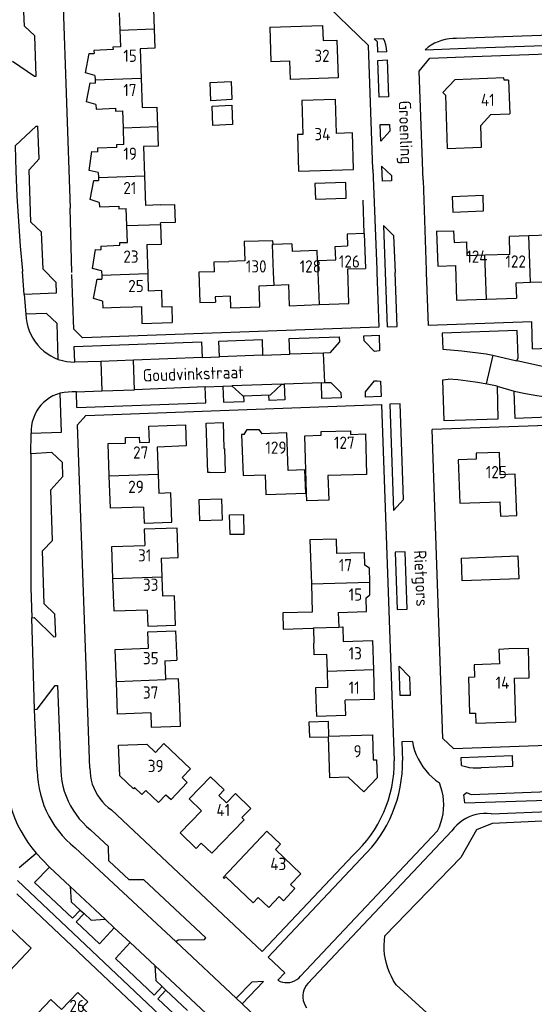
# Model space of a CAD drawing. Header units: metres. Extents: x 226218 to 240385, y 439369 to 449677.
# Tile 165 of 256: x 234696 to 234801, y 443851 to 444052. Entities that reach past the tile are written whole.
import ezdxf

# ---------------------------------------------------------------- set-up
doc = ezdxf.new("R2010")
doc.units = ezdxf.units.M
doc.header["$MEASUREMENT"] = 0
for name, color, linetype in [('BIJGEBOUW', 4, 'Continuous'), ('DAKRAND', 4, 'Continuous'), ('DAKRAND-BYG', 4, 'Continuous'), ('HOOFDGEBOUW', 4, 'Continuous'), ('HUISNUMMER', 253, 'Continuous'), ('INSTEEKSLOOT', 153, 'Continuous'), ('KANTVERH', 253, 'Continuous'), ('MUUR', 253, 'Continuous'), ('STRAATNAAM', 253, 'Continuous'), ('TUSSENMUUR', 253, 'Continuous')]:
    doc.layers.add(name, color=color, linetype=linetype)
doc.styles.get("Standard").update_dxf_attribs({"font": 'iso.shx'})

msp = doc.modelspace()

# ---------------------------------------------------------------- linework, layer by layer
at = {"layer": 'BIJGEBOUW'}
for p, q in [((234784.12, 444015.55), (234790.43, 444015.77)), ((234734.7, 443959.16), (234737.8, 443959.27))]:
    msp.add_line(p, q, dxfattribs=at)
for points in [[(234762.49, 444015.19), (234762.4, 444018.39), (234756.11, 444018.15), (234756.2, 444014.97), (234762.49, 444015.19)], [(234784.12, 444015.55), (234784.23, 444012.35), (234790.53, 444012.57), (234790.43, 444015.77)], [(234737.55, 443964.07), (234737.64, 443964.07), (234737.8, 443959.27)], [(234786.03, 443941.71), (234797.53, 443942.13), (234797.71, 443937.45), (234786.2, 443937.03), (234786.03, 443941.71)]]:
    msp.add_lwpolyline(points, dxfattribs=at)
at = {"layer": 'DAKRAND'}
msp.add_line((234738.79, 443995.15), (234735.77, 443995.05), dxfattribs=at)
for points in [[(234711.19, 444040.22), (234709.29, 444040.76), (234710.06, 444044.71), (234711.04, 444044.69)], [(234711.4, 444034.27), (234709.51, 444034.83), (234710.2, 444038.71), (234711.25, 444038.67)], [(234711.88, 444020.43), (234710.01, 444020.83), (234710.57, 444024.68), (234711.73, 444024.67)], [(234712.1, 444014.29), (234710.21, 444014.89), (234710.99, 444018.78), (234711.94, 444018.8)], [(234724.5, 444013.81), (234727.48, 444013.89), (234727.57, 444010.18), (234724.62, 444010.14)], [(234712.55, 444000.31), (234710.71, 444000.84), (234711.32, 444004.71), (234712.4, 444004.65)], [(234756.64, 444002.43), (234756.55, 444004.46), (234751.49, 444004.27)], [(234735.6, 444000.16), (234735.53, 444002.19), (234738.51, 444002.27)], [(234712.76, 443994.16), (234710.91, 443994.71), (234711.68, 443998.62), (234712.61, 443998.63)], [(234741.65, 443966.96), (234742.3, 443967.93), (234744.66, 443967.98), (234745.27, 443967.09)], [(234767.29, 443936.81), (234767.23, 443939.65), (234766.33, 443940.23)], [(234766.55, 443933.59), (234767.35, 443934.2), (234767.29, 443936.81)], [(234755.57, 443930.68), (234749.53, 443930.49), (234749.63, 443927.21), (234755.67, 443927.4)], [(234758.55, 443921.98), (234755.98, 443921.91), (234755.91, 443924.31)], [(234795.71, 443923.14), (234793.67, 443923.05), (234793.78, 443920.09)], [(234728.45, 443913.05), (234728.29, 443917.06), (234725.58, 443916.97)], [(234758.76, 443915.27), (234756.21, 443915.19), (234756.29, 443912.71)], [(234725.7, 443893.39), (234726.76, 443892.4), (234730.03, 443895.89), (234729.01, 443896.88)], [(234741.22, 443888.7), (234743.02, 443890.56), (234739.87, 443893.6), (234738.08, 443891.74)]]:
    msp.add_lwpolyline(points, dxfattribs=at)
at = {"layer": 'DAKRAND-BYG'}
for p, q in [((234739.12, 444034.15), (234739.27, 444030.2)), ((234732.46, 443953.67), (234737.06, 443953.81))]:
    msp.add_line(p, q, dxfattribs=at)
for points in [[(234739.15, 444035.29), (234734.88, 444035.08), (234734.7, 444038.78), (234738.98, 444038.98), (234739.15, 444035.29)], [(234739.27, 444030.2), (234735.28, 444030.04), (234735.12, 444033.99), (234739.12, 444034.15)], [(234734.7, 443959.16), (234734.24, 443959.15), (234733.9, 443969.27), (234737.41, 443969.39), (234737.55, 443964.07)], [(234737.06, 443953.81), (234737.19, 443949.46), (234732.59, 443949.32), (234732.46, 443953.67)], [(234738.7, 443950.53), (234741.52, 443950.59), (234741.6, 443946.54), (234738.78, 443946.49), (234738.7, 443950.53)]]:
    msp.add_lwpolyline(points, dxfattribs=at)
at = {"layer": 'HOOFDGEBOUW'}
for p, q in [((234716.15, 444053), (234716.27, 444049.51)), ((234716.27, 444049.51), (234716.39, 444046.09)), ((234711.01, 444045.36), (234711.04, 444044.69)), ((234720.43, 444045.69), (234720.62, 444039.7)), ((234711.19, 444040.22), (234711.22, 444039.37)), ((234711.22, 444039.37), (234711.25, 444038.67)), ((234720.62, 444039.7), (234720.82, 444033.68)), ((234795.66, 444039.29), (234795.93, 444032.4)), ((234711.4, 444034.27), (234711.43, 444033.38)), ((234711.43, 444033.38), (234715.39, 444033.52)), ((234717.01, 444029.57), (234716.89, 444033.02)), ((234717.12, 444026.12), (234717.01, 444029.57)), ((234711.7, 444025.39), (234711.73, 444024.67)), ((234721.1, 444025.72), (234721.3, 444019.74)), ((234711.88, 444020.43), (234711.92, 444019.41)), ((234711.92, 444019.41), (234711.94, 444018.8)), ((234721.3, 444019.74), (234721.51, 444013.69)), ((234712.1, 444014.29), (234712.13, 444013.41)), ((234712.13, 444013.41), (234716.09, 444013.55)), ((234717.71, 444009.59), (234717.6, 444013.05)), ((234724.5, 444013.81), (234721.51, 444013.69)), ((234717.83, 444006.16), (234717.71, 444009.59)), ((234724.63, 444009.82), (234724.62, 444010.14)), ((234766.15, 444007.94), (234766.41, 444000.85)), ((234799.77, 444007.48), (234795.82, 444007.35)), ((234712.38, 444005.4), (234712.4, 444004.65)), ((234721.78, 444005.7), (234721.98, 443999.71)), ((234751.43, 444005.84), (234747.56, 444005.7)), ((234751.43, 444005.84), (234751.49, 444004.27)), ((234741.83, 444002.4), (234738.51, 444002.27)), ((234712.55, 444000.31), (234712.58, 443999.41)), ((234712.58, 443999.41), (234712.61, 443998.63)), ((234721.98, 443999.71), (234722.09, 443996.29)), ((234747.71, 443997.42), (234750.71, 443997.53)), ((234750.71, 443997.53), (234750.87, 443993.23)), ((234735.77, 443995.05), (234735.8, 443993.97)), ((234791.14, 443994.58), (234797.24, 443994.79)), ((234716.38, 443992.93), (234718.91, 443993.02)), ((234750.87, 443993.23), (234756.96, 443993.45)), ((234750.35, 443967.27), (234745.27, 443967.09)), ((234750.62, 443959.6), (234750.35, 443967.27)), ((234720.31, 443965.31), (234722.33, 443965.38)), ((234723.92, 443964.36), (234724.12, 443958.83)), ((234714.37, 443951.87), (234714.13, 443958.47)), ((234724.12, 443958.83), (234724.27, 443954.91)), ((234754.08, 443959.7), (234750.62, 443959.6)), ((234785.67, 443952.9), (234793.86, 443953.21)), ((234721.11, 443952.11), (234714.37, 443951.87)), ((234721.11, 443952.11), (234721.23, 443948.81)), ((234721.23, 443948.81), (234726.92, 443949)), ((234760.45, 443945.59), (234760.55, 443942.61)), ((234714.63, 443944.05), (234721.39, 443944.29)), ((234714.86, 443937.45), (234714.63, 443944.05)), ((234724.72, 443941.68), (234728.17, 443941.8)), ((234724.72, 443941.68), (234724.86, 443937.81)), ((234715.1, 443930.85), (234714.86, 443937.45)), ((234724.86, 443937.81), (234725, 443933.9)), ((234755.38, 443936.41), (234755.57, 443930.68)), ((234766.65, 443930.78), (234766.55, 443933.59)), ((234721.85, 443931.09), (234715.1, 443930.85)), ((234721.85, 443931.09), (234721.97, 443927.78)), ((234760.88, 443930.59), (234766.65, 443930.78)), ((234760.88, 443930.59), (234760.97, 443927.62)), ((234721.97, 443927.78), (234727.65, 443927.99)), ((234755.67, 443927.4), (234755.82, 443927.41)), ((234755.82, 443927.41), (234755.91, 443924.31)), ((234761.79, 443927.64), (234761.88, 443924.68)), ((234761.88, 443924.68), (234767.85, 443924.86)), ((234767.85, 443924.86), (234768.04, 443918.86)), ((234715.35, 443923.05), (234722.12, 443923.3)), ((234715.59, 443916.45), (234715.35, 443923.05)), ((234725.44, 443920.75), (234727.89, 443920.84)), ((234725.44, 443920.75), (234725.58, 443916.97)), ((234758.66, 443918.57), (234758.55, 443921.98)), ((234758.76, 443915.27), (234758.66, 443918.57)), ((234768.04, 443918.86), (234768.22, 443912.84)), ((234715.83, 443909.85), (234715.59, 443916.45)), ((234768.22, 443912.84), (234762.29, 443912.66)), ((234722.6, 443910.1), (234715.83, 443909.85)), ((234730.72, 443898.68), (234729.01, 443896.88))]:
    msp.add_line(p, q, dxfattribs=at)
for points in [[(234720.13, 444053.69), (234723.14, 444053.79), (234723.29, 444049.75)], [(234723.29, 444049.75), (234723.44, 444045.79), (234720.43, 444045.69)], [(234746.9, 444050.09), (234757.66, 444050.46), (234757.77, 444047.38), (234760.58, 444047.47)], [(234746.9, 444050.09), (234747.13, 444043.1), (234750.92, 444043.23), (234751.04, 444039.4)], [(234760.58, 444047.47), (234760.85, 444039.76), (234751.04, 444039.4)], [(234716.39, 444046.09), (234714.88, 444046.03), (234714.9, 444045.52), (234711.01, 444045.36)], [(234795.66, 444039.29), (234794.71, 444039.28), (234794.7, 444039.76), (234784.66, 444039.37), (234782.21, 444036.72), (234782.74, 444036.24), (234783.13, 444025.33), (234790.12, 444025.59), (234789.95, 444030.03)], [(234764, 444021.02), (234763.76, 444028.52), (234760.52, 444028.41), (234760.3, 444035.31), (234753.41, 444035.09), (234753.63, 444028.19), (234752.54, 444028.16), (234752.79, 444020.66), (234764, 444021.02)], [(234715.39, 444033.52), (234715.4, 444032.97), (234716.89, 444033.02)], [(234720.82, 444033.68), (234723.82, 444033.79), (234723.95, 444029.8)], [(234789.95, 444030.03), (234792.01, 444032.25), (234795.93, 444032.4)], [(234723.95, 444029.8), (234724.08, 444025.81), (234721.1, 444025.72)], [(234717.12, 444026.12), (234715.58, 444026.07), (234715.6, 444025.55), (234711.7, 444025.39)], [(234716.09, 444013.55), (234716.11, 444013), (234717.6, 444013.05)], [(234721.78, 444005.7), (234724.77, 444005.81), (234724.63, 444009.82)], [(234766.14, 444007.94), (234762.69, 444007.82), (234762.78, 444005.42)], [(234780.96, 444008.41), (234784.42, 444008.53), (234784.52, 444006.15), (234787.06, 444006.25)], [(234780.96, 444008.41), (234781.19, 444001.32), (234784.8, 444001.44), (234785.04, 443994.37), (234791.14, 443994.58)], [(234790.83, 444003.61), (234795.92, 444003.76), (234795.82, 444007.35)], [(234803.95, 444003.47), (234803.8, 444007.62), (234799.77, 444007.48)], [(234712.38, 444005.4), (234716.32, 444005.59), (234716.3, 444006.1), (234717.83, 444006.16)], [(234747.56, 444005.7), (234747.54, 444006.5), (234741.68, 444006.3), (234741.83, 444002.4)], [(234756.64, 444002.43), (234760.35, 444002.58), (234760.24, 444005.32), (234762.78, 444005.42)], [(234787.06, 444006.25), (234787.14, 444003.5), (234790.83, 444003.61)], [(234756.96, 443993.45), (234763.06, 443993.67), (234762.8, 444000.72), (234766.41, 444000.85)], [(234735.6, 444000.16), (234732.41, 444000.06), (234732.61, 443993.87), (234735.8, 443993.97)], [(234738.79, 443995.15), (234738.88, 443992.79), (234744.88, 443993.02), (234744.71, 443997.31), (234747.71, 443997.42)], [(234800.11, 443997.93), (234797.14, 443997.83), (234797.24, 443994.79)], [(234803.39, 443990), (234803.12, 443998.03), (234800.11, 443997.93)], [(234722.09, 443996.29), (234724.78, 443996.37), (234724.89, 443992.97), (234726.88, 443993.05), (234726.99, 443989.81)], [(234712.76, 443994.16), (234712.81, 443992.81), (234716.38, 443992.93)], [(234718.91, 443993.02), (234720.68, 443993.09), (234720.8, 443989.58), (234726.99, 443989.81)], [(234722.33, 443965.38), (234722.22, 443968.61), (234729.66, 443968.88)], [(234729.66, 443968.88), (234729.82, 443964.58), (234723.92, 443964.36)], [(234741.65, 443966.96), (234741.14, 443966.95), (234741.44, 443958.55), (234745.97, 443958.71)], [(234754.38, 443954.98), (234754.04, 443966.66), (234757.39, 443966.76), (234757.37, 443967.52)], [(234757.37, 443967.52), (234763.37, 443967.7), (234763.39, 443966.94), (234766.41, 443967.03), (234766.66, 443958.77), (234758.78, 443958.53), (234758.93, 443953.54), (234754.43, 443953.4), (234754.38, 443954.98)], [(234714.13, 443958.47), (234713.89, 443965.07), (234717.45, 443965.17), (234717.42, 443966.29), (234720.25, 443966.39), (234720.31, 443965.31)], [(234793.96, 443958.68), (234793.78, 443963.28), (234789, 443963.1), (234789.05, 443961.9), (234785.33, 443961.76), (234785.67, 443952.9)], [(234745.97, 443958.71), (234746.11, 443954.7), (234754.23, 443954.98), (234754.08, 443959.7)], [(234793.86, 443953.21), (234793.98, 443950.23), (234797.32, 443950.37), (234796.97, 443958.81), (234793.96, 443958.68)], [(234726.92, 443949), (234726.72, 443954.99), (234724.27, 443954.91)], [(234728.17, 443941.8), (234727.97, 443947.79), (234721.28, 443947.57), (234721.39, 443944.29)], [(234760.45, 443945.59), (234755.1, 443945.41), (234755.38, 443936.41)], [(234766.33, 443940.23), (234766.24, 443942.8), (234760.55, 443942.61)], [(234727.65, 443927.99), (234727.44, 443933.98), (234725, 443933.9)], [(234722.12, 443923.3), (234721.99, 443926.62), (234727.68, 443926.82), (234727.89, 443920.84)], [(234760.97, 443927.62), (234760.97, 443927.62), (234761.79, 443927.64)], [(234796.88, 443917.17), (234799.88, 443917.26), (234799.71, 443923.26), (234795.71, 443923.14)], [(234793.78, 443920.09), (234788.6, 443919.93), (234788.68, 443917.36), (234787.48, 443917.33), (234787.7, 443910.02), (234788.89, 443910.06), (234788.95, 443907.99)], [(234788.95, 443907.99), (234797.15, 443908.23), (234796.88, 443917.17)], [(234722.6, 443910.1), (234722.69, 443907.14), (234728.65, 443907.35), (234728.45, 443913.05)], [(234756.29, 443912.71), (234756.4, 443909.42), (234762.39, 443909.62), (234762.29, 443912.66)], [(234758.97, 443905.33), (234758.88, 443908.34), (234754.88, 443908.21), (234754.98, 443905.12), (234758.86, 443905.23)], [(234762.87, 443896.97), (234759.14, 443896.84), (234758.86, 443905.23)], [(234758.97, 443905.33), (234767.86, 443905.62), (234768.03, 443900.49), (234768.69, 443900.51), (234768.81, 443896.84), (234766.09, 443893.94), (234762.87, 443896.97)], [(234725.7, 443893.39), (234724.2, 443891.81), (234721.61, 443894.27), (234720.81, 443893.43), (234719.3, 443894.87), (234719.05, 443894.61), (234716.26, 443897.25), (234716.04, 443903.5), (234721.8, 443903.7), (234723.56, 443902.03), (234725.28, 443903.84), (234730.72, 443898.68)], [(234738.08, 443891.74), (234736.51, 443893.25), (234737.56, 443894.35), (234734.81, 443897.01), (234730.47, 443892.52), (234732.96, 443890.1), (234728.6, 443885.59), (234731.86, 443882.43), (234732.9, 443883.51), (234735.05, 443881.43), (234741.66, 443888.27), (234741.22, 443888.7)], [(234743.51, 443871.32), (234744.53, 443872.4), (234746.7, 443870.36), (234748.79, 443872.57), (234749.67, 443871.74), (234752.01, 443874.22), (234751.15, 443875.03), (234753.25, 443877.26), (234748.03, 443882.18), (234749.07, 443883.29), (234746.29, 443885.92), (234737.38, 443876.48), (234737.59, 443876.28), (234737.9, 443876.61), (234743.51, 443871.32)], [(234686.46, 443859.84), (234691.53, 443855.05), (234698.16, 443862.06), (234692.85, 443867.08), (234692.36, 443866.53), (234689.18, 443869.46), (234683.13, 443863.05)], [(234707.74, 443853.03), (234709.75, 443851.11), (234708.6, 443849.91), (234711.06, 443847.56), (234712.22, 443848.78), (234715.19, 443845.95), (234709.25, 443839.72), (234708.31, 443840.62), (234706.9, 443839.14), (234705.11, 443840.85), (234704.28, 443839.98), (234701.36, 443842.76), (234701.97, 443843.4), (234700.41, 443844.88), (234698.34, 443842.71), (234695.94, 443845), (234702.23, 443851.6), (234704.4, 443849.53), (234707.74, 443853.03)]]:
    msp.add_lwpolyline(points, dxfattribs=at)
at = {"layer": 'INSTEEKSLOOT'}
for p, q in [((234814.04, 443888.51), (234792.26, 443887.52)), ((234789.11, 443886.22), (234785.9, 443880.53)), ((234792.26, 443887.52), (234789.11, 443886.22)), ((234785.9, 443880.53), (234770.41, 443864.59)), ((234784.04, 443844.22), (234772.69, 443854.6))]:
    msp.add_line(p, q, dxfattribs=at)
msp.add_lwpolyline([(234772.69, 443854.6), (234772.17, 443855.4), (234771.71, 443856.24), (234771.31, 443857.1), (234770.97, 443857.99), (234770.7, 443858.91), (234770.49, 443859.84), (234770.34, 443860.78), (234770.26, 443861.73), (234770.24, 443862.69), (234770.29, 443863.64), (234770.41, 443864.59)], dxfattribs=at)
at = {"layer": 'KANTVERH'}
for p, q in [((234696.8, 444050.28), (234696.38, 444060.94)), ((234704.56, 444059.03), (234706.12, 444013.14)), ((234767.08, 444046.32), (234756.88, 444056.23)), ((234698.95, 444048.32), (234696.8, 444050.28)), ((234699.22, 444040.11), (234698.95, 444048.32)), ((234768.2, 444047.73), (234770.11, 444047.79)), ((234768.87, 444047.09), (234768.2, 444047.73)), ((234768.93, 444044.97), (234768.87, 444047.09)), ((234804.21, 444048.45), (234785.04, 444047.76)), ((234767.91, 444021.12), (234767.08, 444046.32)), ((234770.78, 444045.07), (234768.93, 444044.97)), ((234778.62, 444045.49), (234787.04, 444045.79)), ((234787.04, 444045.79), (234804.83, 444046.4)), ((234788.36, 444044.08), (234813.12, 444045)), ((234694.38, 444043.18), (234698.84, 444040.1)), ((234768.98, 444043.31), (234770.85, 444043.39)), ((234769.22, 444035.83), (234768.98, 444043.31)), ((234770.85, 444043.39), (234771.14, 444035.9)), ((234777.4, 444041.13), (234779.6, 444043.76)), ((234779.6, 444043.76), (234788.36, 444044.08)), ((234778.2, 444018.86), (234777.4, 444041.13)), ((234698.84, 444040.1), (234699.22, 444040.11)), ((234771.14, 444035.9), (234769.22, 444035.83)), ((234694.94, 444025.83), (234699.22, 444029.91)), ((234699.22, 444029.91), (234699.57, 444029.91)), ((234699.8, 444023.21), (234699.57, 444029.91)), ((234769.42, 444030.19), (234771.34, 444030.24)), ((234769.55, 444026.81), (234769.43, 444030.19)), ((234771.42, 444028.84), (234769.55, 444026.81)), ((234771.34, 444030.24), (234771.42, 444028.84)), ((234697.77, 444020.99), (234699.8, 444023.21)), ((234698.12, 444010.3), (234697.77, 444020.99)), ((234767.91, 444021.12), (234768.72, 444000.61)), ((234769.7, 444021.74), (234769.82, 444018.67)), ((234769.7, 444021.74), (234771.71, 444019.83)), ((234771.71, 444019.83), (234771.75, 444018.73)), ((234778.2, 444018.86), (234778.8, 444000.45)), ((234771.75, 444018.73), (234769.82, 444018.67)), ((234706.48, 444000), (234706.12, 444013.14)), ((234700.29, 444008.26), (234698.12, 444010.3)), ((234770.11, 444009.63), (234770.43, 444000)), ((234770.11, 444009.63), (234772.15, 444007.57)), ((234700.64, 444000.67), (234700.29, 444008.26)), ((234772.15, 444007.57), (234772.48, 444000)), ((234700.64, 444000.67), (234703.21, 443998.03)), ((234700.64, 444000.67), (234701.29, 444000)), ((234696.4, 444000.31), (234696.43, 444000.2)), ((234696.76, 443995.53), (234696.43, 444000.2)), ((234696.44, 444000), (234696.43, 444000.2)), ((234706.89, 443988.4), (234706.49, 443999.61)), ((234768.72, 444000.61), (234768.74, 444000)), ((234768.74, 444000), (234769.15, 443988.85)), ((234770.43, 444000), (234770.84, 443988.91)), ((234772.88, 443988.98), (234772.48, 444000)), ((234778.8, 444000.45), (234778.82, 444000)), ((234778.82, 444000), (234779.22, 443989.16)), ((234703.21, 443998.03), (234703.29, 443995.76)), ((234703.29, 443995.76), (234696.76, 443995.53)), ((234696.76, 443995.53), (234697.08, 443991.47)), ((234701.34, 443991.63), (234697.08, 443991.47)), ((234703.49, 443989.57), (234701.34, 443991.63)), ((234703.73, 443982.27), (234703.49, 443989.57)), ((234769.15, 443988.85), (234708.68, 443986.67)), ((234770.84, 443988.91), (234772.88, 443988.98)), ((234800.39, 443989.93), (234779.22, 443989.16)), ((234800.56, 443984.42), (234800.39, 443989.93)), ((234708.68, 443986.67), (234706.89, 443988.4)), ((234750.87, 443986.53), (234761.06, 443986.88)), ((234761.06, 443986.88), (234761.11, 443985.85)), ((234766.08, 443987.07), (234769.22, 443987.2)), ((234766.13, 443986.02), (234766.08, 443987.07)), ((234769.22, 443987.2), (234769.31, 443984.04)), ((234797.41, 443988.16), (234782.07, 443987.59)), ((234782.07, 443987.59), (234782.22, 443984.35)), ((234797.58, 443982.6), (234797.41, 443988.16)), ((234706.99, 443984.9), (234732.97, 443985.88)), ((234707.1, 443981.7), (234706.99, 443984.9)), ((234732.97, 443985.88), (234733.08, 443982.63)), ((234736.49, 443985.99), (234745.34, 443986.3)), ((234736.65, 443982.77), (234736.49, 443985.99)), ((234745.34, 443986.3), (234745.44, 443983.09)), ((234751.02, 443983.31), (234750.87, 443986.53)), ((234761.11, 443985.85), (234759.15, 443983.59)), ((234768.26, 443983.89), (234766.13, 443986.02)), ((234800.56, 443984.42), (234851.22, 443986.37)), ((234733.08, 443982.63), (234719.07, 443982.08)), ((234733.08, 443982.63), (234736.65, 443982.77)), ((234745.44, 443983.09), (234736.65, 443982.77)), ((234745.44, 443983.09), (234751.02, 443983.31)), ((234757.88, 443983.53), (234751.02, 443983.31)), ((234759.15, 443983.59), (234757.88, 443983.53)), ((234758.11, 443977.51), (234757.88, 443983.53)), ((234768.78, 443983.93), (234768.26, 443983.89)), ((234769.31, 443984.04), (234768.78, 443983.93)), ((234782.22, 443984.35), (234786.12, 443984.03)), ((234786.12, 443984.03), (234791.09, 443983.39)), ((234792.41, 443983.11), (234791.08, 443977.25)), ((234791.09, 443983.39), (234792.41, 443983.11)), ((234792.41, 443983.11), (234797.33, 443981.97)), ((234797.33, 443981.97), (234797.58, 443982.6)), ((234712.44, 443981.84), (234707.1, 443981.7)), ((234719.07, 443982.08), (234712.44, 443981.84)), ((234712.44, 443981.84), (234712.64, 443975.83)), ((234719.29, 443976.07), (234719.07, 443982.08)), ((234803.76, 443980.52), (234797.33, 443981.97)), ((234733.71, 443976.66), (234719.29, 443976.07)), ((234733.71, 443976.66), (234737.3, 443976.79)), ((234733.84, 443973.41), (234733.71, 443976.66)), ((234737.3, 443976.79), (234739.17, 443976.86)), ((234737.3, 443976.79), (234737.42, 443973.54)), ((234749.39, 443977.21), (234739.17, 443976.86)), ((234739.17, 443976.86), (234741.38, 443974.82)), ((234747.03, 443975.01), (234749.39, 443977.21)), ((234749.39, 443977.21), (234749.85, 443977.22)), ((234757.44, 443977.5), (234749.85, 443977.22)), ((234749.85, 443977.22), (234749.95, 443974)), ((234757.44, 443977.5), (234758.11, 443977.51)), ((234757.54, 443974.28), (234757.44, 443977.5)), ((234758.11, 443977.51), (234759.37, 443977.56)), ((234759.37, 443977.56), (234761.39, 443975.48)), ((234766.41, 443975.67), (234768.27, 443977.9)), ((234768.27, 443977.9), (234768.79, 443977.9)), ((234768.79, 443977.9), (234769.49, 443977.8)), ((234769.49, 443977.8), (234769.64, 443974.71)), ((234782.2, 443978.09), (234783.3, 443978.24)), ((234782.52, 443969.69), (234782.2, 443978.09)), ((234793.29, 443976.78), (234793.48, 443970.09)), ((234793.29, 443976.78), (234796.81, 443975.79)), ((234704.36, 443967.42), (234704.08, 443975.34)), ((234707.43, 443975.65), (234712.64, 443975.83)), ((234707.53, 443972.41), (234707.43, 443975.65)), ((234712.64, 443975.83), (234719.29, 443976.07)), ((234741.38, 443974.82), (234747.03, 443975.01)), ((234741.65, 443973.68), (234741.59, 443974.83)), ((234746.75, 443973.88), (234746.71, 443975.02)), ((234761.39, 443975.48), (234761.47, 443974.4)), ((234766.45, 443974.58), (234766.41, 443975.67)), ((234769.64, 443974.71), (234766.45, 443974.58)), ((234796.97, 443970.22), (234796.81, 443975.79)), ((234707.53, 443972.41), (234733.84, 443973.41)), ((234709.34, 443970.81), (234769.68, 443973.02)), ((234737.42, 443973.54), (234741.65, 443973.68)), ((234749.95, 443974), (234746.75, 443973.88)), ((234761.47, 443974.4), (234757.54, 443974.28)), ((234769.68, 443973.02), (234772.32, 443900.33)), ((234773.52, 443973.16), (234771.38, 443973.11)), ((234771.38, 443973.11), (234772.14, 443951.38)), ((234774.19, 443953.66), (234773.52, 443973.16)), ((234707.64, 443968.92), (234709.34, 443970.81)), ((234858.52, 443970.66), (234780.03, 443967.93)), ((234810.83, 443970.68), (234796.97, 443970.22)), ((234710.18, 443898.83), (234707.64, 443968.92)), ((234793.48, 443970.09), (234782.52, 443969.69)), ((234698.15, 443963), (234698.21, 443967.19)), ((234698.21, 443967.19), (234704.36, 443967.42)), ((234782.21, 443904.83), (234780.03, 443967.93)), ((234698.15, 443963), (234698.09, 443935.67)), ((234702.39, 443963.26), (234698.15, 443963)), ((234704.56, 443961.21), (234702.39, 443963.26)), ((234704.67, 443958.36), (234704.56, 443961.21)), ((234702.2, 443955.62), (234704.67, 443958.36)), ((234702.55, 443945.3), (234702.2, 443955.62)), ((234772.14, 443951.38), (234774.19, 443953.66)), ((234700.5, 443943.17), (234702.55, 443945.3)), ((234700.87, 443932.38), (234700.5, 443943.17)), ((234774.55, 443943), (234772.46, 443942.91)), ((234772.46, 443942.91), (234772.87, 443931.23)), ((234774.94, 443931.28), (234774.55, 443943)), ((234698.09, 443935.67), (234698.29, 443929.52)), ((234703.05, 443930.23), (234700.87, 443932.38)), ((234772.87, 443931.23), (234774.94, 443931.28)), ((234698.29, 443929.52), (234698.82, 443929.53)), ((234698.9, 443910.81), (234698.29, 443929.52)), ((234698.82, 443929.53), (234702.78, 443925.63)), ((234703.2, 443925.66), (234703.05, 443930.23)), ((234702.78, 443925.63), (234703.2, 443925.66)), ((234773.51, 443913.62), (234773.3, 443919.65)), ((234773.3, 443919.65), (234775.44, 443917.48)), ((234775.44, 443917.48), (234775.57, 443913.66)), ((234699.42, 443910.88), (234703.1, 443915.65)), ((234703.1, 443915.65), (234703.55, 443915.66)), ((234703.55, 443915.66), (234704.24, 443898.3)), ((234775.57, 443913.66), (234773.51, 443913.62)), ((234698.9, 443910.81), (234699.42, 443910.88)), ((234699.41, 443898.25), (234698.9, 443910.81)), ((234776, 443904.27), (234773.86, 443904.15)), ((234784.38, 443902.84), (234782.21, 443904.83)), ((234784.38, 443902.84), (234843.3, 443904.87)), ((234773.86, 443904.15), (234773.98, 443900.39)), ((234785.99, 443900.96), (234796.37, 443901.36)), ((234786.04, 443899.34), (234785.99, 443900.96)), ((234796.37, 443901.36), (234796.47, 443899.17)), ((234796.47, 443899.17), (234790.06, 443898.9)), ((234789.77, 443893.48), (234842.98, 443895.51)), ((234786.5, 443893.33), (234787.02, 443893.84)), ((234786.68, 443891.7), (234786.5, 443893.33)), ((234786.68, 443891.7), (234856.67, 443894.1)), ((234787.02, 443893.84), (234788.01, 443893.44)), ((234788.01, 443893.44), (234789.77, 443893.48)), ((234714.59, 443890.29), (234745.36, 443861.36)), ((234792.06, 443889.48), (234856.88, 443892.02)), ((234713.96, 443882.83), (234710.28, 443886.22)), ((234781.14, 443886.01), (234753.16, 443856.31)), ((234754.66, 443854.87), (234784.07, 443886.01)), ((234707.16, 443882.57), (234727.7, 443863.44)), ((234714.05, 443879.88), (234713.96, 443882.83)), ((234767.71, 443882.64), (234746.57, 443860.19)), ((234695.75, 443878.55), (234699.19, 443881.47)), ((234699.19, 443881.47), (234701.91, 443878.62)), ((234745.36, 443861.36), (234763.92, 443881.07)), ((234698.9, 443875.47), (234701.91, 443878.62)), ((234701.91, 443878.62), (234706.12, 443874.67)), ((234718.2, 443875.97), (234714.05, 443879.88)), ((234695.38, 443875.9), (234743.03, 443830.83)), ((234706.62, 443868.2), (234698.9, 443875.47)), ((234706.12, 443874.67), (234713.31, 443867.95)), ((234706.12, 443874.67), (234706.38, 443871.53)), ((234721.2, 443876.03), (234718.2, 443875.97)), ((234733.83, 443864.16), (234721.2, 443876.03)), ((234738.89, 443831.96), (234695.27, 443873.15)), ((234706.38, 443871.53), (234708.21, 443869.83)), ((234708.21, 443869.83), (234706.62, 443868.2)), ((234707.37, 443867.44), (234709, 443869.1)), ((234708.21, 443869.83), (234709, 443869.1)), ((234709, 443869.1), (234710.41, 443867.78)), ((234712.13, 443862.97), (234707.37, 443867.44)), ((234710.41, 443867.78), (234713.31, 443867.95)), ((234715.15, 443866.22), (234712.13, 443862.97)), ((234713.31, 443867.95), (234715.15, 443866.22)), ((234715.15, 443866.22), (234718.41, 443863.18)), ((234733.55, 443863.85), (234733.83, 443864.16)), ((234715.39, 443859.91), (234718.41, 443863.18)), ((234718.41, 443863.18), (234723.44, 443858.49)), ((234727.7, 443863.44), (234728.17, 443863.72)), ((234727.7, 443863.44), (234740.04, 443851.83)), ((234728.17, 443863.72), (234733.55, 443863.85)), ((234749.94, 443857.01), (234746.57, 443860.19)), ((234723.28, 443852.43), (234715.39, 443859.91)), ((234723.44, 443858.49), (234734.95, 443847.75)), ((234723.44, 443858.49), (234723.64, 443855.44)), ((234748.54, 443855.51), (234749.94, 443857.01)), ((234724.9, 443854.24), (234723.28, 443852.43)), ((234723.64, 443855.44), (234724.9, 443854.24)), ((234724.9, 443854.24), (234725.7, 443853.51)), ((234743.23, 443855.13), (234740.04, 443851.83)), ((234741.28, 443850.68), (234745.61, 443855.25)), ((234745.61, 443855.25), (234743.23, 443855.13)), ((234724.06, 443851.72), (234725.7, 443853.51)), ((234725.7, 443853.51), (234730.11, 443849.34)), ((234728.33, 443847.67), (234724.06, 443851.72)), ((234740.04, 443851.83), (234741.28, 443850.68)), ((234741.28, 443850.68), (234744.21, 443847.91))]:
    msp.add_line(p, q, dxfattribs=at)
for points in [[(234770.78, 444045.07), (234770.7, 444045.77), (234770.56, 444046.46), (234770.36, 444047.14), (234770.11, 444047.79)], [(234785.04, 444047.76), (234784.26, 444047.76), (234783.49, 444047.7), (234782.73, 444047.57), (234781.98, 444047.37), (234781.25, 444047.11), (234780.54, 444046.8), (234779.87, 444046.42), (234779.23, 444045.98), (234778.63, 444045.49)], [(234694.94, 444025.83), (234695.08, 444020.72), (234695.29, 444015.61), (234695.58, 444010.5), (234695.95, 444005.4), (234696.4, 444000.31)], [(234697.08, 443991.47), (234697.14, 443990.62), (234697.28, 443989.77), (234697.49, 443988.93), (234697.76, 443988.11), (234698.11, 443987.33), (234698.52, 443986.57), (234698.99, 443985.85), (234699.52, 443985.17), (234700.11, 443984.55), (234700.75, 443983.97), (234701.44, 443983.45), (234702.17, 443982.99), (234702.93, 443982.6), (234703.73, 443982.27)], [(234703.73, 443982.27), (234704.55, 443982.02), (234705.39, 443981.83), (234706.24, 443981.73), (234707.1, 443981.7)], [(234793.28, 443976.78), (234791.3, 443977.19), (234789.32, 443977.55), (234787.32, 443977.84), (234785.31, 443978.07), (234783.29, 443978.24)], [(234704.08, 443975.34), (234703.34, 443975.1), (234702.63, 443974.79), (234701.95, 443974.41), (234701.32, 443973.97), (234700.72, 443973.47), (234700.18, 443972.91), (234699.7, 443972.31), (234699.28, 443971.66), (234698.92, 443970.97), (234698.63, 443970.25), (234698.41, 443969.5), (234698.27, 443968.74), (234698.2, 443967.97), (234698.21, 443967.19)], [(234707.43, 443975.65), (234706.59, 443975.64), (234705.75, 443975.59), (234704.91, 443975.49), (234704.08, 443975.34)], [(234796.81, 443975.79), (234799.1, 443975.3), (234801.41, 443974.88), (234803.73, 443974.54), (234806.06, 443974.27), (234808.4, 443974.08), (234810.74, 443973.96)], [(234776, 443904.27), (234776.19, 443903.34), (234776.45, 443902.43), (234776.78, 443901.54), (234777.17, 443900.69), (234777.63, 443899.86), (234778.14, 443899.07), (234778.72, 443898.32), (234779.35, 443897.61), (234780.03, 443896.96), (234780.75, 443896.35), (234781.52, 443895.81)], [(234763.92, 443881.07), (234764.9, 443882.01), (234765.82, 443882.99), (234766.69, 443884.03), (234767.51, 443885.11), (234768.27, 443886.23), (234768.96, 443887.39), (234769.6, 443888.58), (234770.17, 443889.8), (234770.68, 443891.06), (234771.12, 443892.34), (234771.5, 443893.64), (234771.8, 443894.95), (234772.04, 443896.28), (234772.2, 443897.63), (234772.3, 443898.98), (234772.32, 443900.33)], [(234767.71, 443882.64), (234768.57, 443883.72), (234769.36, 443884.83), (234770.11, 443885.99), (234770.79, 443887.18), (234771.4, 443888.41), (234771.96, 443889.67), (234772.45, 443890.95), (234772.88, 443892.26), (234773.23, 443893.58), (234773.52, 443894.92), (234773.74, 443896.28), (234773.89, 443897.65), (234773.97, 443899.02), (234773.98, 443900.39)], [(234699.41, 443898.25), (234699.47, 443897.05), (234699.6, 443895.85), (234699.79, 443894.66), (234700.06, 443893.49), (234700.4, 443892.33), (234700.8, 443891.2), (234701.27, 443890.09), (234701.8, 443889.01), (234702.4, 443887.96), (234703.05, 443886.95), (234703.77, 443885.98), (234704.54, 443885.06), (234705.36, 443884.18), (234706.24, 443883.35), (234707.16, 443882.57)], [(234704.24, 443898.3), (234704.32, 443897.23), (234704.46, 443896.17), (234704.67, 443895.12), (234704.95, 443894.09), (234705.3, 443893.08), (234705.72, 443892.09), (234706.2, 443891.13), (234706.74, 443890.21), (234707.34, 443889.32), (234707.99, 443888.48), (234708.71, 443887.68), (234709.47, 443886.92), (234710.28, 443886.22)], [(234710.18, 443898.83), (234710.2, 443898), (234710.29, 443897.17), (234710.45, 443896.35), (234710.67, 443895.55), (234710.96, 443894.76), (234711.31, 443894.01), (234711.73, 443893.28), (234712.2, 443892.59), (234712.72, 443891.95), (234713.3, 443891.34), (234713.92, 443890.79), (234714.59, 443890.29)], [(234786.04, 443899.34), (234786.82, 443899.11), (234787.62, 443898.95), (234788.43, 443898.86), (234789.25, 443898.84), (234790.06, 443898.9)], [(234692.91, 443897.95), (234692.97, 443896.57), (234693.11, 443895.19), (234693.32, 443893.83), (234693.6, 443892.47), (234693.95, 443891.13), (234694.37, 443889.81), (234694.87, 443888.52), (234695.43, 443887.26), (234696.05, 443886.02), (234696.75, 443884.82), (234697.5, 443883.66), (234698.32, 443882.54), (234699.19, 443881.47)], [(234781.13, 443886.01), (234781.52, 443886.84), (234781.84, 443887.7), (234782.09, 443888.59), (234782.27, 443889.49), (234782.38, 443890.4), (234782.42, 443891.32), (234782.38, 443892.24), (234782.27, 443893.16), (234782.09, 443894.06), (234781.84, 443894.94), (234781.52, 443895.81)], [(234792.06, 443889.48), (234791.3, 443889.54), (234790.54, 443889.53), (234789.79, 443889.46), (234789.04, 443889.32), (234788.3, 443889.11), (234787.59, 443888.84), (234786.91, 443888.5), (234786.26, 443888.11), (234785.64, 443887.66), (234785.07, 443887.16), (234784.54, 443886.61), (234784.07, 443886.01)], [(234748.54, 443855.51), (234748.99, 443855.28), (234749.48, 443855.12), (234749.98, 443855.03), (234750.49, 443855.02), (234750.99, 443855.07), (234751.49, 443855.19), (234751.96, 443855.38), (234752.4, 443855.63), (234752.8, 443855.95), (234753.16, 443856.31)], [(234754.65, 443854.87), (234754.33, 443854.45), (234754.06, 443853.98), (234753.86, 443853.48), (234753.73, 443852.97), (234753.66, 443852.43), (234753.67, 443851.9), (234753.74, 443851.37), (234753.89, 443850.85), (234754.11, 443850.36), (234754.38, 443849.9)]]:
    msp.add_lwpolyline(points, dxfattribs=at)
at = {"layer": 'MUUR'}
msp.add_line((234766.15, 444007.94), (234765.94, 444014.74), dxfattribs=at)
at = {"layer": 'TUSSENMUUR'}
for p, q in [((234716.27, 444049.51), (234723.29, 444049.75)), ((234711.22, 444039.37), (234720.62, 444039.7)), ((234717.01, 444029.57), (234723.95, 444029.8)), ((234711.92, 444019.41), (234721.3, 444019.74)), ((234717.71, 444009.59), (234724.63, 444009.82)), ((234800.04, 444000), (234799.77, 444007.48)), ((234747.4, 444005.69), (234747.56, 444005.7)), ((234747.4, 444005.69), (234747.61, 444000)), ((234790.96, 444000), (234790.83, 444003.61)), ((234756.64, 444002.43), (234756.73, 444000)), ((234721.98, 443999.71), (234712.58, 443999.41)), ((234747.61, 444000), (234747.71, 443997.42)), ((234756.73, 444000), (234756.96, 443993.45)), ((234791.14, 443994.58), (234790.96, 444000)), ((234800.11, 443997.93), (234800.04, 444000)), ((234714.13, 443958.47), (234724.12, 443958.83)), ((234724.86, 443937.81), (234714.86, 443937.45)), ((234755.38, 443936.41), (234767.29, 443936.81)), ((234768.04, 443918.86), (234758.66, 443918.57))]:
    msp.add_line(p, q, dxfattribs=at)
for points in [[(234755.82, 443927.41), (234755.82, 443927.46), (234760.97, 443927.62)], [(234725.58, 443916.97), (234725.58, 443916.81), (234715.59, 443916.45)]]:
    msp.add_lwpolyline(points, dxfattribs=at)

# ---------------------------------------------------------------- texts
at = {"layer": 'HUISNUMMER'}
for s, p in [('15', (234717, 444043)), ('32', (234756, 444043)), ('17', (234717, 444036)), ('41', (234790, 444034)), ('34', (234756, 444027)), ('19', (234717, 444023)), ('21', (234717, 444016)), ('23', (234717, 444002)), ('126', (234761, 444001)), ('124', (234787, 444002)), ('122', (234795, 444001)), ('130', (234742, 444000)), ('128', (234753, 444000)), ('25', (234718, 443996)), ('127', (234760, 443964)), ('27', (234719, 443962)), ('129', (234746, 443963)), ('125', (234791, 443958)), ('29', (234718, 443955)), ('31', (234720, 443941)), ('17', (234761, 443939)), ('33', (234721, 443935)), ('15', (234763, 443933)), ('35', (234721, 443920)), ('13', (234763, 443921)), ('11', (234763, 443914)), ('14', (234793, 443915)), ('37', (234721, 443913)), ('9', (234764, 443901)), ('39', (234722, 443898)), ('41', (234736, 443889)), ('43', (234747, 443878)), ('26', (234706, 443849))]:
    msp.add_text(s, height=2.5, dxfattribs=at).set_placement(p)
at = {"layer": 'STRAATNAAM'}
for s, rotation, p in [('Groenling', 271.7756, (234773.21, 444035.06)), ('Goudvinkstraat', 2.0065, (234721.01, 443977.73)), ('Rietgors', 272.4622, (234776.32, 443943.24))]:
    msp.add_text(s, height=2.5, rotation=rotation, dxfattribs=at).set_placement(p)

doc.saveas('drawing.dxf')
